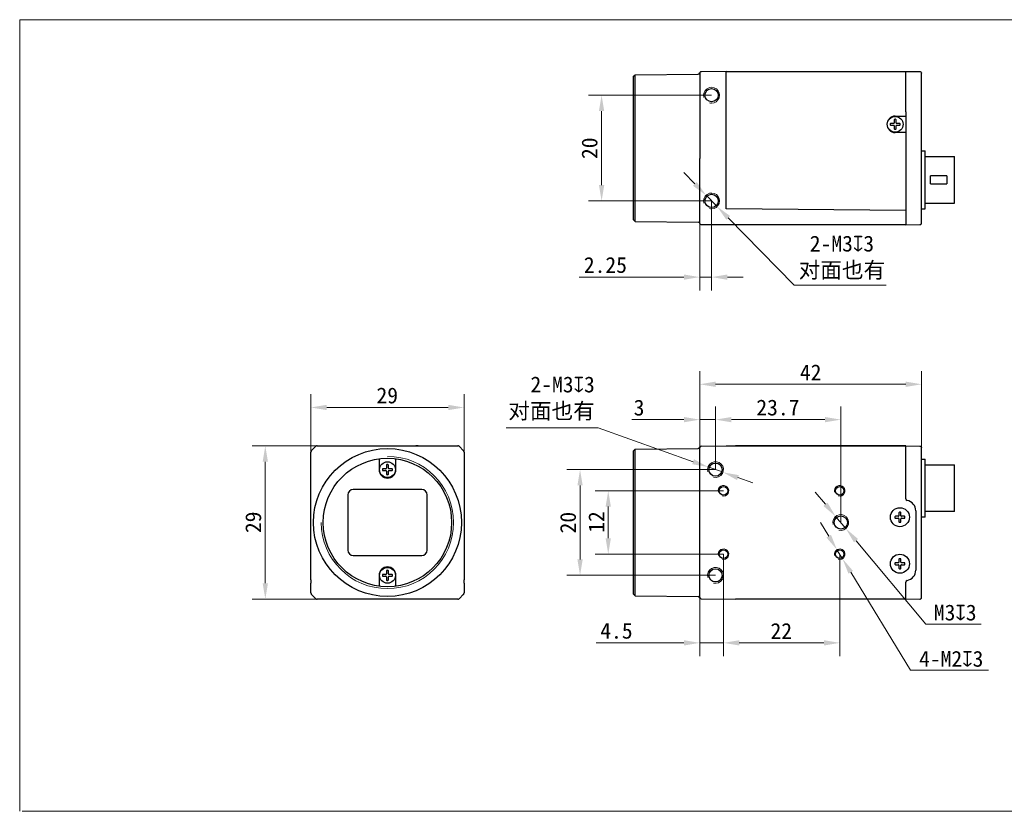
# Model space of a CAD drawing. Header units: millimetres. Extents: x 407 to 704, y 92 to 242.
# Tile 1 of 2: x 407 to 593, y 92 to 242. Entities that reach past the tile are written whole.
import ezdxf

# ---------------------------------------------------------------- set-up
doc = ezdxf.new("R2010")
doc.units = ezdxf.units.MM
doc.header["$LTSCALE"] = 16.335
doc.header["$PDMODE"] = 3
doc.header["$PDSIZE"] = 8
doc.layers.get('0').update_dxf_attribs({"linetype": 'CONTINUOUS'})
doc.layers.get('Defpoints').update_dxf_attribs({"linetype": 'CONTINUOUS'})
for name, color, linetype in [('00_COMPONENTS', 7, 'CONTINUOUS'), ('51__DRAFT_DIMS', 7, 'CONTINUOUS'), ('ASM_DXF_DIMENSION', 7, 'CONTINUOUS'), ('ASM_DXF_FORMAT', 7, 'CONTINUOUS'), ('D-01-35-26-0DXF_CONTINUOUS_LINE', 7, 'CONTINUOUS'), ('D-01-36-26-0DXF_CONTINUOUS_LINE', 7, 'CONTINUOUS')]:
    doc.layers.add(name, color=color, linetype=linetype)
doc.layers.add('AM_5', color=3, linetype='CONTINUOUS', lineweight=25)
doc.styles.get("Standard").update_dxf_attribs({"font": 'simfang.ttf'})
doc.dimstyles.new('DIMSTYLE_1', dxfattribs={"dimtxt": 3, "dimasz": 3, "dimexe": 2.5, "dimexo": 0, "dimgap": 0.75, "dimtad": 1, "dimdsep": 46, "dimtxsty": 'STANDARD', "dimblk": '_FILLED', "dimcen": 0.09, "dimclrd": 8, "dimclre": 8, "dimclrt": 7, "dimadec": 0, "dimazin": 0, "dimtp": 0.001, "dimtm": 0.001, "dimtfac": 1, "dimtofl": 0, "dimtmove": 0, "dimatfit": 3, "dimldrblk": '_FILLED', "dimfxl": 1, "dimtolj": 1, "dimlwd": 9, "dimlwe": 9, "dimarcsym": 0})
doc.dimstyles.new('DIMSTYLE_1$0', dxfattribs={"dimtxt": 3, "dimasz": 3, "dimexe": 2.5, "dimexo": 0, "dimgap": 0.75, "dimtad": 1, "dimdsep": 46, "dimtxsty": 'STANDARD', "dimblk": '_FILLED', "dimcen": 0.09, "dimclrd": 8, "dimclre": 8, "dimclrt": 7, "dimadec": 0, "dimazin": 0, "dimtp": 0.001, "dimtm": 0.001, "dimtfac": 1, "dimtofl": 0, "dimtmove": 0, "dimatfit": 3, "dimldrblk": '_FILLED', "dimfxl": 1, "dimtolj": 1, "dimlwd": 9, "dimlwe": 9, "dimarcsym": 0})
doc.dimstyles.new('DIMSTYLE_2', dxfattribs={"dimtxt": 3, "dimasz": 3, "dimexe": 2.5, "dimexo": 0, "dimtad": 1, "dimdec": 3, "dimdsep": 46, "dimtxsty": 'STANDARD', "dimblk": '_FILLED', "dimcen": 0.09, "dimclrd": 8, "dimclre": 8, "dimclrt": 7, "dimadec": 0, "dimazin": 0, "dimtp": 0.001, "dimtm": 0.001, "dimtfac": 1, "dimtdec": 3, "dimtmove": 0, "dimatfit": 2, "dimldrblk": '_FILLED', "dimfxl": 1, "dimtolj": 1, "dimlwd": 9, "dimlwe": 9, "dimarcsym": 0})

# ---------------------------------------------------------------- blocks, each defined once
blk = doc.blocks.new('_FILLED')
at = {"color": 0, "linetype": 'ByBlock'}
blk.add_solid([(0, 0), (-1, 0.167), (-1, -0.167)], dxfattribs=at)
blk = doc.blocks.new('*D145')
at = {"layer": 'D-01-35-26-0DXF_CONTINUOUS_LINE', "color": 8, "linetype": 'Continuous', "lineweight": 9, "transparency": 16777216}
for p, q in [((463.03, 161.32), (450.71, 161.32)), ((453.21, 158.32), (453.21, 135.32)), ((463.93, 132.32), (450.71, 132.32))]:
    blk.add_line(p, q, dxfattribs=at)
at = {"layer": 'Defpoints', "color": 0, "linetype": 'Continuous', "transparency": 16777216}
for p in [(463.03, 161.32), (453.21, 132.32), (463.93, 132.32)]:
    blk.add_point(p, dxfattribs=at)
at = {"layer": 'D-01-35-26-0DXF_CONTINUOUS_LINE', "color": 8, "linetype": 'Continuous', "lineweight": 9, "transparency": 16777216, "xscale": 3, "yscale": 3, "zscale": 3}
for p, rotation in [((453.21, 161.32), 90), ((453.21, 132.32), 270)]:
    blk.add_blockref('_FILLED', p, dxfattribs=dict(at, rotation=rotation))
at = {"layer": 'D-01-35-26-0DXF_CONTINUOUS_LINE', "color": 7, "linetype": 'Continuous', "lineweight": 30, "transparency": 16777216, "insert": (449.42, 146.85), "char_height": 3, "attachment_point": 2, "rotation": 90}
blk.add_mtext('\\A1;29', dxfattribs=at)
blk = doc.blocks.new('*D146')
at = {"layer": 'D-01-35-26-0DXF_CONTINUOUS_LINE', "color": 8, "linetype": 'Continuous', "lineweight": 9, "transparency": 16777216}
for p, q in [((461.83, 160.11), (461.83, 171.08)), ((490.83, 160.11), (490.83, 171.08)), ((464.83, 168.58), (487.83, 168.58))]:
    blk.add_line(p, q, dxfattribs=at)
at = {"layer": 'Defpoints', "color": 0, "linetype": 'Continuous', "transparency": 16777216}
for p in [(490.83, 168.58), (461.83, 160.11), (490.83, 160.11)]:
    blk.add_point(p, dxfattribs=at)
at = {"layer": 'D-01-35-26-0DXF_CONTINUOUS_LINE', "color": 8, "linetype": 'Continuous', "lineweight": 9, "transparency": 16777216, "xscale": 3, "yscale": 3, "zscale": 3, "rotation": 180}
blk.add_blockref('_FILLED', (461.83, 168.58), dxfattribs=at)
at = {"layer": 'D-01-35-26-0DXF_CONTINUOUS_LINE', "color": 8, "linetype": 'Continuous', "lineweight": 9, "transparency": 16777216, "xscale": 3, "yscale": 3, "zscale": 3}
blk.add_blockref('_FILLED', (490.83, 168.58), dxfattribs=at)
at = {"layer": 'D-01-35-26-0DXF_CONTINUOUS_LINE', "color": 7, "linetype": 'Continuous', "lineweight": 30, "transparency": 16777216, "insert": (476.29, 172.36), "char_height": 3, "attachment_point": 2}
blk.add_mtext('\\A1;29', dxfattribs=at)
blk = doc.blocks.new('*D147')
at = {"layer": '51__DRAFT_DIMS', "color": 8, "lineweight": 9, "transparency": 16777216}
for p, q in [((538.43, 156.82), (538.43, 168.78)), ((562.13, 146.82), (562.13, 168.78)), ((541.43, 166.28), (559.13, 166.28))]:
    blk.add_line(p, q, dxfattribs=at)
at = {"layer": 'Defpoints', "color": 0, "transparency": 16777216}
for p in [(562.13, 166.28), (538.43, 156.82), (562.13, 146.82)]:
    blk.add_point(p, dxfattribs=at)
at = {"layer": '51__DRAFT_DIMS', "color": 8, "lineweight": 9, "transparency": 16777216, "xscale": 3, "yscale": 3, "zscale": 3, "rotation": 180}
blk.add_blockref('_FILLED', (538.43, 166.28), dxfattribs=at)
at = {"layer": '51__DRAFT_DIMS', "color": 8, "lineweight": 9, "transparency": 16777216, "xscale": 3, "yscale": 3, "zscale": 3}
blk.add_blockref('_FILLED', (562.13, 166.28), dxfattribs=at)
at = {"layer": '51__DRAFT_DIMS', "color": 7, "transparency": 16777216, "insert": (550.23, 170.08), "char_height": 3, "attachment_point": 2}
blk.add_mtext('\\A1;23.7', dxfattribs=at)
blk = doc.blocks.new('*D148')
at = {"color": 8, "linetype": 'Continuous', "lineweight": 9, "transparency": 16777216}
for p, q in [((535.43, 160.96), (535.43, 168.78)), ((538.43, 156.82), (538.43, 168.78)), ((532.43, 166.28), (522.56, 166.28)), ((538.43, 166.28), (535.43, 166.28)), ((541.43, 166.28), (544.43, 166.28))]:
    blk.add_line(p, q, dxfattribs=at)
at = {"layer": 'Defpoints', "color": 0, "linetype": 'Continuous', "transparency": 16777216}
for p in [(538.43, 166.28), (535.43, 160.96), (538.43, 156.82)]:
    blk.add_point(p, dxfattribs=at)
at = {"color": 8, "linetype": 'Continuous', "lineweight": 9, "transparency": 16777216, "xscale": 3, "yscale": 3, "zscale": 3}
blk.add_blockref('_FILLED', (535.43, 166.28), dxfattribs=at)
at = {"color": 8, "linetype": 'Continuous', "lineweight": 9, "transparency": 16777216, "xscale": 3, "yscale": 3, "zscale": 3, "rotation": 180}
blk.add_blockref('_FILLED', (538.43, 166.28), dxfattribs=at)
at = {"color": 7, "linetype": 'Continuous', "lineweight": 30, "transparency": 16777216, "insert": (524.97, 170.06), "char_height": 3, "attachment_point": 3}
blk.add_mtext('\\A1;3', dxfattribs=at)
blk = doc.blocks.new('*D149')
at = {"layer": '51__DRAFT_DIMS', "color": 8, "lineweight": 9, "transparency": 16777216}
for p, q in [((539.93, 140.82), (539.93, 121.54)), ((561.93, 140.82), (561.93, 121.54)), ((542.93, 124.04), (558.93, 124.04))]:
    blk.add_line(p, q, dxfattribs=at)
at = {"layer": 'Defpoints', "color": 0, "transparency": 16777216}
for p in [(539.93, 140.82), (561.93, 140.82), (561.93, 124.04)]:
    blk.add_point(p, dxfattribs=at)
at = {"layer": '51__DRAFT_DIMS', "color": 8, "lineweight": 9, "transparency": 16777216, "xscale": 3, "yscale": 3, "zscale": 3, "rotation": 180}
blk.add_blockref('_FILLED', (539.93, 124.04), dxfattribs=at)
at = {"layer": '51__DRAFT_DIMS', "color": 8, "lineweight": 9, "transparency": 16777216, "xscale": 3, "yscale": 3, "zscale": 3}
blk.add_blockref('_FILLED', (561.93, 124.04), dxfattribs=at)
at = {"layer": '51__DRAFT_DIMS', "color": 7, "transparency": 16777216, "insert": (550.87, 127.79), "char_height": 3, "attachment_point": 2}
blk.add_mtext('\\A1;22', dxfattribs=at)
blk = doc.blocks.new('*D150')
at = {"color": 8, "linetype": 'Continuous', "lineweight": 9, "transparency": 16777216}
for p, q in [((539.93, 140.82), (539.93, 121.54)), ((535.43, 134.41), (535.43, 121.54)), ((532.43, 124.04), (515.82, 124.04)), ((539.93, 124.04), (535.43, 124.04)), ((542.93, 124.04), (545.93, 124.04))]:
    blk.add_line(p, q, dxfattribs=at)
at = {"layer": 'Defpoints', "color": 0, "linetype": 'Continuous', "transparency": 16777216}
for p in [(539.93, 140.82), (535.43, 134.41), (539.93, 124.04)]:
    blk.add_point(p, dxfattribs=at)
at = {"color": 8, "linetype": 'Continuous', "lineweight": 9, "transparency": 16777216, "xscale": 3, "yscale": 3, "zscale": 3}
blk.add_blockref('_FILLED', (535.43, 124.04), dxfattribs=at)
at = {"color": 8, "linetype": 'Continuous', "lineweight": 9, "transparency": 16777216, "xscale": 3, "yscale": 3, "zscale": 3, "rotation": 180}
blk.add_blockref('_FILLED', (539.93, 124.04), dxfattribs=at)
at = {"color": 7, "linetype": 'Continuous', "lineweight": 30, "transparency": 16777216, "insert": (522.73, 127.84), "char_height": 3, "attachment_point": 3}
blk.add_mtext('\\A1;4.5', dxfattribs=at)
blk = doc.blocks.new('*D151')
at = {"layer": '51__DRAFT_DIMS', "color": 8, "lineweight": 9, "transparency": 16777216}
for p, q in [((538.43, 156.82), (510.28, 156.82)), ((512.78, 153.82), (512.78, 139.82)), ((538.43, 136.82), (510.28, 136.82))]:
    blk.add_line(p, q, dxfattribs=at)
at = {"layer": 'Defpoints', "color": 0, "transparency": 16777216}
for p in [(538.43, 156.82), (512.78, 136.82), (538.43, 136.82)]:
    blk.add_point(p, dxfattribs=at)
at = {"layer": '51__DRAFT_DIMS', "color": 8, "lineweight": 9, "transparency": 16777216, "xscale": 3, "yscale": 3, "zscale": 3}
for p, rotation in [((512.78, 156.82), 90), ((512.78, 136.82), 270)]:
    blk.add_blockref('_FILLED', p, dxfattribs=dict(at, rotation=rotation))
at = {"layer": '51__DRAFT_DIMS', "color": 7, "transparency": 16777216, "insert": (509, 146.79), "char_height": 3, "attachment_point": 2, "rotation": 90}
blk.add_mtext('\\A1;20', dxfattribs=at)
blk = doc.blocks.new('*D152')
at = {"layer": '51__DRAFT_DIMS', "color": 8, "lineweight": 9, "transparency": 16777216}
for p, q in [((539.93, 152.82), (515.62, 152.82)), ((518.12, 143.82), (518.12, 149.82)), ((539.93, 140.82), (515.62, 140.82))]:
    blk.add_line(p, q, dxfattribs=at)
at = {"layer": 'Defpoints', "color": 0, "transparency": 16777216}
for p in [(518.12, 152.82), (539.93, 152.82), (539.93, 140.82)]:
    blk.add_point(p, dxfattribs=at)
at = {"layer": '51__DRAFT_DIMS', "color": 8, "lineweight": 9, "transparency": 16777216, "xscale": 3, "yscale": 3, "zscale": 3}
for p, rotation in [((518.12, 152.82), 90), ((518.12, 140.82), 270)]:
    blk.add_blockref('_FILLED', p, dxfattribs=dict(at, rotation=rotation))
at = {"layer": '51__DRAFT_DIMS', "color": 7, "transparency": 16777216, "insert": (514.37, 146.9), "char_height": 3, "attachment_point": 2, "rotation": 90}
blk.add_mtext('\\A1;12', dxfattribs=at)
blk = doc.blocks.new('*D153')
at = {"layer": 'ASM_DXF_DIMENSION', "color": 8, "linetype": 'Continuous', "lineweight": 9}
for p, q in [((559.24, 150.26), (557.31, 152.56)), ((561.16, 147.96), (563.09, 145.67)), ((565.02, 143.37), (578.23, 127.6)), ((588.73, 127.6), (578.23, 127.6))]:
    blk.add_line(p, q, dxfattribs=at)
at = {"layer": 'Defpoints', "color": 0}
for p in [(561.16, 147.96), (563.09, 145.67)]:
    blk.add_point(p, dxfattribs=at)
at = {"layer": 'ASM_DXF_DIMENSION', "color": 8, "linetype": 'ByBlock', "lineweight": 9, "xscale": 3, "yscale": 3, "zscale": 3}
for p, rotation in [((561.16, 147.96), 309.966633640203), ((563.09, 145.67), 129.9666336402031)]:
    blk.add_blockref('_FILLED', p, dxfattribs=dict(at, rotation=rotation))
at = {"layer": 'ASM_DXF_DIMENSION', "color": 7, "lineweight": 15, "insert": (583.79, 129.76), "char_height": 3, "attachment_point": 5}
blk.add_mtext('\\A1;{M3{\\fgdt;x}3}', dxfattribs=at)
blk = doc.blocks.new('*D154')
at = {"layer": 'ASM_DXF_DIMENSION', "color": 8, "linetype": 'Continuous', "lineweight": 9}
for p, q in [((559.84, 144.23), (558.28, 146.79)), ((561.41, 141.67), (562.45, 139.96)), ((564.01, 137.4), (575.34, 118.85)), ((590.11, 118.85), (575.34, 118.85))]:
    blk.add_line(p, q, dxfattribs=at)
at = {"layer": 'Defpoints', "color": 0}
for p in [(561.41, 141.67), (562.45, 139.96)]:
    blk.add_point(p, dxfattribs=at)
at = {"layer": 'ASM_DXF_DIMENSION', "color": 8, "linetype": 'ByBlock', "lineweight": 9, "xscale": 3, "yscale": 3, "zscale": 3}
for p, rotation in [((561.41, 141.67), 301.4143213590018), ((562.45, 139.96), 121.4143213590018)]:
    blk.add_blockref('_FILLED', p, dxfattribs=dict(at, rotation=rotation))
at = {"layer": 'ASM_DXF_DIMENSION', "color": 7, "lineweight": 15, "insert": (583.04, 121), "char_height": 3, "attachment_point": 5}
blk.add_mtext('\\A1;{4-M2{\\fgdt;x}3}', dxfattribs=at)
blk = doc.blocks.new('*D155')
at = {"layer": 'ASM_DXF_DIMENSION', "color": 8, "linetype": 'Continuous', "lineweight": 9}
for p, q in [((498.79, 164.7), (516.19, 164.7)), ((534.19, 158.32), (516.19, 164.7)), ((539.84, 156.31), (537.01, 157.32)), ((542.67, 155.31), (545.5, 154.31))]:
    blk.add_line(p, q, dxfattribs=at)
at = {"layer": 'Defpoints', "color": 0}
for p in [(537.01, 157.32), (539.84, 156.31)]:
    blk.add_point(p, dxfattribs=at)
at = {"layer": 'ASM_DXF_DIMENSION', "color": 8, "linetype": 'ByBlock', "lineweight": 9, "xscale": 3, "yscale": 3, "zscale": 3}
for p, rotation in [((537.01, 157.32), 340.4661474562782), ((539.84, 156.31), 160.4661474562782)]:
    blk.add_blockref('_FILLED', p, dxfattribs=dict(at, rotation=rotation))
at = {"layer": 'ASM_DXF_DIMENSION', "color": 7, "lineweight": 15, "insert": (515.57, 174.44), "char_height": 3, "attachment_point": 3}
blk.add_mtext('\\A1;{2-M3{\\fgdt;x}3\\P对面也有}', dxfattribs=at)
blk = doc.blocks.new('*D158')
at = {"layer": 'AM_5', "color": 8, "lineweight": 9, "transparency": 16777216}
for p, q in [((535.43, 160.97), (535.43, 175.47)), ((577.43, 160.97), (577.43, 175.47))]:
    blk.add_line(p, q, dxfattribs=at)
at = {"layer": 'AM_5', "color": 8, "linetype": 'Continuous', "lineweight": 9, "transparency": 16777216}
blk.add_line((538.43, 172.97), (574.43, 172.97), dxfattribs=at)
at = {"layer": 'Defpoints', "color": 0, "transparency": 16777216}
for p in [(577.43, 172.97), (535.43, 160.97), (577.43, 160.97)]:
    blk.add_point(p, dxfattribs=at)
at = {"layer": 'AM_5', "color": 8, "lineweight": 9, "transparency": 16777216, "xscale": 3, "yscale": 3, "zscale": 3, "rotation": 180}
blk.add_blockref('_FILLED', (535.43, 172.97), dxfattribs=at)
at = {"layer": 'AM_5', "color": 8, "lineweight": 9, "transparency": 16777216, "xscale": 3, "yscale": 3, "zscale": 3}
blk.add_blockref('_FILLED', (577.43, 172.97), dxfattribs=at)
at = {"layer": 'AM_5', "color": 7, "transparency": 16777216, "insert": (556.43, 175.22), "char_height": 3, "attachment_point": 5}
blk.add_mtext('\\A1;42', dxfattribs=at)
blk = doc.blocks.new('*D159')
at = {"layer": '51__DRAFT_DIMS', "color": 8, "lineweight": 9, "transparency": 16777216}
for p, q in [((537.68, 227.67), (514.36, 227.67)), ((516.86, 224.67), (516.86, 210.67)), ((537.68, 207.67), (514.36, 207.67))]:
    blk.add_line(p, q, dxfattribs=at)
at = {"layer": 'Defpoints', "color": 0, "transparency": 16777216}
for p in [(537.68, 227.67), (516.86, 207.67), (537.68, 207.67)]:
    blk.add_point(p, dxfattribs=at)
at = {"layer": '51__DRAFT_DIMS', "color": 8, "lineweight": 9, "transparency": 16777216, "xscale": 3, "yscale": 3, "zscale": 3}
for p, rotation in [((516.86, 227.67), 90), ((516.86, 207.67), 270)]:
    blk.add_blockref('_FILLED', p, dxfattribs=dict(at, rotation=rotation))
at = {"layer": '51__DRAFT_DIMS', "color": 7, "transparency": 16777216, "insert": (513.07, 217.64), "char_height": 3, "attachment_point": 2, "rotation": 90}
blk.add_mtext('\\A1;20', dxfattribs=at)
blk = doc.blocks.new('*D160')
at = {"layer": 'ASM_DXF_DIMENSION', "color": 8, "linetype": 'Continuous', "lineweight": 9}
for p, q in [((534.52, 210.88), (532.42, 213.02)), ((536.63, 208.74), (538.73, 206.6)), ((540.83, 204.46), (553.33, 191.75)), ((570.74, 191.75), (553.33, 191.75))]:
    blk.add_line(p, q, dxfattribs=at)
at = {"layer": 'Defpoints', "color": 0}
for p in [(536.63, 208.74), (538.73, 206.6)]:
    blk.add_point(p, dxfattribs=at)
at = {"layer": 'ASM_DXF_DIMENSION', "color": 8, "linetype": 'ByBlock', "lineweight": 9, "xscale": 3, "yscale": 3, "zscale": 3}
for p, rotation in [((536.63, 208.74), 314.5168360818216), ((538.73, 206.6), 134.5168360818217)]:
    blk.add_blockref('_FILLED', p, dxfattribs=dict(at, rotation=rotation))
at = {"layer": 'ASM_DXF_DIMENSION', "color": 7, "lineweight": 15, "insert": (562.35, 196.93), "char_height": 3, "attachment_point": 5}
blk.add_mtext('\\A1;{2-M3{\\fgdt;x}3\\P对面也有}', dxfattribs=at)
blk = doc.blocks.new('*D161')
at = {"color": 8, "linetype": 'Continuous', "lineweight": 9, "transparency": 16777216}
for p, q in [((537.68, 207.67), (537.68, 190.75)), ((535.43, 205.54), (535.43, 190.75)), ((532.43, 193.25), (512.63, 193.25)), ((537.68, 193.25), (535.43, 193.25)), ((540.68, 193.25), (543.68, 193.25))]:
    blk.add_line(p, q, dxfattribs=at)
at = {"layer": 'Defpoints', "color": 0, "linetype": 'Continuous', "transparency": 16777216}
for p in [(537.68, 207.67), (535.43, 205.54), (537.68, 193.25)]:
    blk.add_point(p, dxfattribs=at)
at = {"color": 8, "linetype": 'Continuous', "lineweight": 9, "transparency": 16777216, "xscale": 3, "yscale": 3, "zscale": 3}
blk.add_blockref('_FILLED', (535.43, 193.25), dxfattribs=at)
at = {"color": 8, "linetype": 'Continuous', "lineweight": 9, "transparency": 16777216, "xscale": 3, "yscale": 3, "zscale": 3, "rotation": 180}
blk.add_blockref('_FILLED', (537.68, 193.25), dxfattribs=at)
at = {"color": 7, "linetype": 'Continuous', "lineweight": 30, "transparency": 16777216, "insert": (521.66, 197.05), "char_height": 3, "attachment_point": 3}
blk.add_mtext('\\A1;2.25', dxfattribs=at)

msp = doc.modelspace()

# ---------------------------------------------------------------- linework, layer by layer
at = {"layer": '00_COMPONENTS', "color": 7}
for p, q in [((535.436, 231.8958), (535.4361, 231.8963)), ((572.148, 222.3481), (571.5818, 222.3481)), ((571.5818, 221.9881), (572.148, 221.9881)), ((572.248, 223.0143), (572.248, 222.4481)), ((572.248, 221.8881), (572.248, 221.3218)), ((572.608, 222.4481), (572.608, 223.0143)), ((572.608, 221.3218), (572.608, 221.8881)), ((573.2742, 222.3481), (572.708, 222.3481)), ((572.708, 221.9881), (573.2742, 221.9881)), ((574.428, 206.4981), (574.4272, 206.4073)), ((535.4275, 203.467), (535.4276, 203.4612)), ((535.428, 203.477), (535.428, 203.4828)), ((577.115, 203.1915), (577.129, 203.1916)), ((577.1294, 203.1916), (577.1282, 203.1916)), ((577.129, 203.1916), (577.1376, 203.1917)), ((535.4361, 161.0436), (535.4325, 161.0263)), ((535.4351, 161.0395), (535.4345, 161.0367)), ((535.4356, 161.0416), (535.4349, 161.0382)), ((535.4354, 161.0408), (535.4361, 161.0435)), ((535.4358, 161.0425), (535.4361, 161.0434)), ((577.4279, 160.9832), (577.428, 160.9773)), ((476.0479, 156.9954), (475.4816, 156.9954)), ((475.4816, 156.6354), (476.0479, 156.6354)), ((476.1479, 157.6616), (476.1479, 157.0954)), ((476.5079, 157.0954), (476.5079, 157.6616)), ((477.1741, 156.9954), (476.6079, 156.9954)), ((476.6079, 156.6354), (477.1741, 156.6354)), ((461.852, 155.3654), (461.8519, 155.3654)), ((476.1479, 156.5354), (476.1479, 155.9691)), ((476.5079, 155.9691), (476.5079, 156.5354)), ((573.048, 147.9954), (572.4818, 147.9954)), ((572.4818, 147.6354), (573.048, 147.6354)), ((573.148, 148.6616), (573.148, 148.0954)), ((573.148, 147.5354), (573.148, 146.9691)), ((573.508, 148.0954), (573.508, 148.6616)), ((573.508, 146.9691), (573.508, 147.5354)), ((574.1742, 147.9954), (573.608, 147.9954)), ((573.608, 147.6354), (574.1742, 147.6354)), ((573.148, 139.8616), (573.148, 139.2954)), ((573.508, 139.2954), (573.508, 139.8616)), ((490.8037, 138.2653), (490.8038, 138.2654)), ((573.048, 139.1954), (572.4818, 139.1954)), ((572.4818, 138.8354), (573.048, 138.8354)), ((573.148, 138.7354), (573.148, 138.1691)), ((573.508, 138.1691), (573.508, 138.7354)), ((574.1742, 139.1954), (573.608, 139.1954)), ((573.608, 138.8354), (574.1742, 138.8354)), ((476.0479, 136.9954), (475.4816, 136.9954)), ((475.4816, 136.6354), (476.0479, 136.6354)), ((476.1479, 137.6616), (476.1479, 137.0954)), ((476.1479, 136.5354), (476.1479, 135.9691)), ((476.5079, 137.0954), (476.5079, 137.6616)), ((476.5079, 135.9691), (476.5079, 136.5354)), ((477.1741, 136.9954), (476.6079, 136.9954)), ((476.6079, 136.6354), (477.1741, 136.6354)), ((535.4325, 132.6045), (535.4361, 132.5873)), ((535.4361, 132.5873), (535.4356, 132.5892))]:
    msp.add_line(p, q, dxfattribs=at)
at = {"layer": '00_COMPONENTS', "color": 4}
msp.add_line((476.0479, 136.9954), (476.0479, 137.0245), dxfattribs=at)
at = {"layer": '00_COMPONENTS', "color": 7}
for points in [[(535.4325, 161.0262), (535.4333, 161.0306), (535.4341, 161.0348), (535.4349, 161.0382)], [(535.4338, 161.0333), (535.4331, 161.0293), (535.4325, 161.0263)], [(535.4338, 132.5974), (535.4331, 132.6015), (535.4325, 132.6045)], [(535.4325, 132.6045), (535.4333, 132.6001), (535.4341, 132.5959), (535.4349, 132.5925), (535.4354, 132.59)], [(535.4358, 132.5882), (535.4351, 132.5912), (535.4345, 132.594)]]:
    msp.add_lwpolyline(points, dxfattribs=at)
for centre, radius, start, end in [((535.7374, 231.8252), 0.3096, 168.591806, 169.235163), ((572.428, 222.1681), 0.95, 174.599463, 185.400537), ((571.5818, 222.2481), 0.1, 90, 174.599463), ((571.5818, 222.0881), 0.1, 185.400537, 270), ((572.148, 222.4481), 0.1, 270, 0), ((572.148, 221.8881), 0.1, 0, 90), ((572.348, 223.0143), 0.1, 95.400537, 180), ((572.428, 222.1681), 0.95, 84.599463, 95.400537), ((572.508, 223.0143), 0.1, 0, 84.599463), ((572.708, 222.4481), 0.1, 180, 270), ((572.708, 221.8881), 0.1, 90, 180), ((573.2742, 222.2481), 0.1, 5.400537, 90), ((573.2742, 222.0881), 0.1, 270, 354.599463), ((572.428, 222.1681), 0.95, 354.599463, 5.400537), ((572.348, 221.3218), 0.1, 180, 264.599463), ((572.428, 222.1681), 0.95, 264.599463, 275.400537), ((572.508, 221.3218), 0.1, 275.400537, 0), ((462.3284, 160.1077), 0.5007, 145.034134, 149.973803), ((462.3291, 160.1073), 0.5015, 135.024712, 145.043164), ((463.0359, 160.8141), 0.5015, 124.963589, 134.975313), ((463.0353, 160.8127), 0.5027, 90.04029, 104.966887), ((535.7277, 160.9744), 0.2997, 170.015265, 180.005781), ((535.7287, 160.9744), 0.3007, 178.029562, 180.002594), ((535.7284, 160.9743), 0.3004, 170.03587, 178.017824), ((462.3305, 160.1079), 0.5027, 165.033075, 179.959707), ((476.3279, 156.8154), 0.95, 174.599463, 185.400537), ((475.4816, 156.8954), 0.1, 90, 174.599463), ((475.4816, 156.7354), 0.1, 185.400537, 270), ((476.0479, 157.0954), 0.1, 270, 0), ((476.0479, 156.5354), 0.1, 0, 90), ((476.2479, 157.6616), 0.1, 95.400537, 180), ((476.3279, 156.8154), 0.95, 84.599463, 95.400537), ((476.4079, 157.6616), 0.1, 0, 84.599463), ((476.6079, 157.0954), 0.1, 180, 270), ((476.6079, 156.5354), 0.1, 90, 180), ((477.1741, 156.8954), 0.1, 5.400537, 90), ((477.1741, 156.7354), 0.1, 270, 354.599463), ((476.3279, 156.8154), 0.95, 354.599463, 5.400537), ((476.2479, 155.9691), 0.1, 180, 264.599463), ((476.3279, 156.8154), 0.95, 264.599463, 275.400537), ((476.4079, 155.9691), 0.1, 275.400537, 0), ((573.328, 147.8154), 0.95, 174.599463, 185.400537), ((572.4818, 147.8954), 0.1, 90, 174.599463), ((572.4818, 147.7354), 0.1, 185.400537, 270), ((573.048, 148.0954), 0.1, 270, 0), ((573.048, 147.5354), 0.1, 0, 90), ((573.248, 148.6616), 0.1, 95.400537, 180), ((573.328, 147.8154), 0.95, 84.599463, 95.400537), ((573.408, 148.6616), 0.1, 0, 84.599463), ((573.608, 148.0954), 0.1, 180, 270), ((573.608, 147.5354), 0.1, 90, 180), ((574.1742, 147.8954), 0.1, 5.400537, 90), ((574.1742, 147.7354), 0.1, 270, 354.599463), ((573.328, 147.8154), 0.95, 354.599463, 5.400537), ((573.248, 146.9691), 0.1, 180, 264.599463), ((573.328, 147.8154), 0.95, 264.599463, 275.400537), ((573.408, 146.9691), 0.1, 275.400537, 0), ((573.248, 139.8616), 0.1, 95.400537, 180), ((573.328, 139.0154), 0.95, 84.599463, 95.400537), ((573.408, 139.8616), 0.1, 0, 84.599463), ((573.328, 139.0154), 0.95, 174.599463, 185.400537), ((572.4818, 139.0954), 0.1, 90, 174.599463), ((572.4818, 138.9354), 0.1, 185.400537, 270), ((573.048, 139.2954), 0.1, 270, 0), ((573.048, 138.7354), 0.1, 0, 90), ((573.248, 138.1691), 0.1, 180, 264.599463), ((573.328, 139.0154), 0.95, 264.599463, 275.400537), ((573.408, 138.1691), 0.1, 275.400537, 0), ((573.608, 139.2954), 0.1, 180, 270), ((573.608, 138.7354), 0.1, 90, 180), ((574.1742, 139.0954), 0.1, 5.400537, 90), ((574.1742, 138.9354), 0.1, 270, 354.599463), ((573.328, 139.0154), 0.95, 354.599463, 5.400537), ((476.3279, 136.8154), 0.95, 174.599463, 185.400537), ((475.4816, 136.8954), 0.1, 90, 174.599463), ((475.4816, 136.7354), 0.1, 185.400537, 270), ((476.0479, 137.0954), 0.1, 270, 0), ((476.0479, 136.5354), 0.1, 0, 90), ((476.2479, 137.6616), 0.1, 95.400537, 180), ((476.3279, 136.8154), 0.95, 84.599463, 95.400537), ((476.4079, 137.6616), 0.1, 0, 84.599463), ((476.6079, 137.0954), 0.1, 180, 270), ((476.6079, 136.5354), 0.1, 90, 180), ((477.1741, 136.8954), 0.1, 5.400537, 90), ((477.1741, 136.7354), 0.1, 270, 354.599463), ((476.3279, 136.8154), 0.95, 354.599463, 5.400537), ((476.2479, 135.9691), 0.1, 180, 264.599463), ((476.3279, 136.8154), 0.95, 264.599463, 275.400537), ((476.4079, 135.9691), 0.1, 275.400537, 0), ((535.7296, 132.6564), 0.3016, 179.996738, 181.994019)]:
    msp.add_arc(centre, radius, start, end, dxfattribs=at)
at = {"layer": '00_COMPONENTS', "color": 4}
for centre, radius, start, end in [((535.1426, 203.468), 0.2854, 0.005766, 2.945615), ((535.7298, 160.9641), 0.3018, 178.065006, 179.997459), ((535.7298, 132.6666), 0.3018, 180.002541, 181.934994), ((535.4476, 132.6666), 0.0196, 179.94319, 193.897679)]:
    msp.add_arc(centre, radius, start, end, dxfattribs=at)
at = {"layer": '00_COMPONENTS', "color": 7}
msp.add_ellipse((482.1279, 161.3119), major_axis=(0.4, 0), ratio=0.00872687, start_param=-4.71238898, end_param=-3.14159265, dxfattribs=at)
at = {"layer": '00_COMPONENTS', "color": 4}
msp.add_open_spline([(535.4287, 203.4786), (535.4285, 203.4793), (535.4281, 203.4807), (535.428, 203.4821), (535.428, 203.4828)], degree=3, knots=[0, 0, 0, 0, 0.49871374, 1, 1, 1, 1], dxfattribs=at)
at = {"layer": 'ASM_DXF_FORMAT', "color": 7, "linetype": 'Continuous', "lineweight": 15}
for p, q in [((406.7309, 92.1632), (406.7168, 241.9649)), ((406.7168, 241.9649), (703.7168, 241.9649)), ((407.1984, 92.1632), (704.1984, 92.1632))]:
    msp.add_line(p, q, dxfattribs=at)
at = {"layer": 'D-01-35-26-0DXF_CONTINUOUS_LINE', "color": 7, "linetype": 'Continuous', "lineweight": 30}
for p, q in [((522.918, 231.2589), (523.218, 231.5615)), ((522.918, 204.0772), (522.918, 231.2589)), ((523.218, 231.5615), (535.1468, 231.6656)), ((523.218, 203.7746), (523.218, 231.5615)), ((540.428, 232.1681), (535.7222, 232.127)), ((540.428, 206.7948), (540.428, 232.1681)), ((540.428, 232.1681), (574.428, 232.1681)), ((574.428, 232.1681), (577.1368, 232.1444)), ((574.428, 224.5264), (574.428, 232.1681)), ((577.4286, 203.4859), (577.428, 231.8312)), ((572.428, 223.7181), (574.428, 223.7181)), ((574.428, 224.5264), (574.428, 219.8098)), ((574.428, 220.6181), (572.428, 220.6181)), ((574.428, 219.8098), (574.428, 206.4981)), ((577.428, 217.168), (578.128, 217.168)), ((578.128, 206.1681), (578.128, 217.1679)), ((535.428, 203.4681), (535.428, 215.6834)), ((578.128, 216.093), (583.628, 216.093)), ((583.628, 207.243), (583.628, 216.093)), ((582.228, 212.418), (579.128, 212.418)), ((579.128, 210.918), (579.128, 212.418)), ((579.128, 210.918), (582.228, 210.918)), ((582.228, 212.418), (582.228, 210.918)), ((578.128, 207.243), (583.628, 207.243)), ((540.428, 206.1681), (540.428, 206.7948)), ((574.428, 205.8714), (540.428, 206.1681)), ((574.428, 206.4981), (574.428, 203.1681)), ((577.428, 206.168), (578.128, 206.168)), ((522.918, 204.0772), (523.218, 203.7746)), ((523.218, 203.7746), (535.1386, 203.6706)), ((574.428, 203.1681), (535.728, 203.1681)), ((574.428, 203.1681), (577.1363, 203.1917)), ((461.9743, 160.4618), (462.6814, 161.1689)), ((463.035, 161.3154), (481.8162, 161.3154)), ((481.8712, 161.3154), (489.6207, 161.3154)), ((489.9743, 161.1689), (490.6814, 160.4618)), ((522.918, 160.4062), (523.218, 160.7088)), ((522.918, 133.2249), (522.918, 160.4058)), ((523.218, 160.7088), (535.1468, 160.8129)), ((523.218, 132.9219), (523.218, 160.7088)), ((535.428, 132.6666), (535.428, 160.9743)), ((535.7254, 161.2743), (542.2054, 161.3309)), ((540.428, 161.3154), (574.428, 161.3154)), ((574.428, 161.3284), (542.2054, 161.3309)), ((574.428, 151.2828), (574.428, 161.3284)), ((574.428, 161.3154), (577.1161, 161.2919)), ((577.428, 132.6534), (577.428, 160.9785)), ((461.8279, 135.9421), (461.8279, 160.1083)), ((474.7279, 158.8596), (474.7279, 156.8154)), ((477.9279, 156.8154), (477.9279, 158.8596)), ((490.8279, 160.1083), (490.8279, 135.9421)), ((577.428, 158.8155), (578.128, 158.8155)), ((578.128, 147.8155), (578.128, 158.8155)), ((578.128, 157.7405), (583.628, 157.7405)), ((583.628, 148.8905), (583.628, 157.7405)), ((482.8279, 153.0654), (469.8279, 153.0654)), ((468.8279, 152.0654), (468.8279, 141.5654)), ((483.8279, 141.5654), (483.8279, 152.0654)), ((576.328, 149.0179), (576.328, 137.8129)), ((578.128, 147.8155), (577.428, 147.8155)), ((583.628, 148.8905), (578.128, 148.8905)), ((469.8279, 140.5654), (482.8279, 140.5654)), ((474.7279, 136.8154), (474.7279, 134.7712)), ((477.9279, 134.7712), (477.9279, 136.8154)), ((461.8279, 135.9421), (461.8279, 135.3154)), ((461.8279, 133.5225), (461.8279, 135.3154)), ((490.8279, 135.3154), (490.8279, 135.9421)), ((490.8279, 135.3154), (490.8279, 133.5225)), ((574.428, 132.3023), (574.428, 135.5479)), ((461.9743, 133.1689), (462.6814, 132.4618)), ((489.9743, 132.4618), (490.6814, 133.1689)), ((490.6462, 133.1344), (490.6465, 133.134)), ((522.918, 133.2245), (523.218, 132.9219)), ((523.218, 132.9219), (535.1468, 132.8178)), ((535.7254, 132.3564), (542.2054, 132.2999)), ((574.428, 132.3154), (577.1363, 132.339)), ((577.1294, 132.3389), (577.1282, 132.3389)), ((489.6208, 132.3154), (463.035, 132.3154)), ((574.428, 132.3023), (542.2054, 132.2999))]:
    msp.add_line(p, q, dxfattribs=at)
msp.add_lwpolyline([(535.4283, 231.827, 0.01175048), (535.428, 231.8126), (535.428, 219.6527)], format="xyb", dxfattribs=at)
for points in [[(577.1376, 203.1917), (577.1406, 203.1918), (577.1447, 203.1919), (577.149, 203.1921), (577.1531, 203.1923), (577.1575, 203.1926), (577.1619, 203.193), (577.1664, 203.1935), (577.1709, 203.194), (577.1755, 203.1946), (577.1802, 203.1953), (577.1849, 203.1961), (577.1896, 203.197), (577.1944, 203.1979), (577.1992, 203.199), (577.204, 203.2001), (577.2089, 203.2014), (577.2138, 203.2027)], [(577.2138, 203.2027), (577.2186, 203.2041), (577.2235, 203.2056), (577.2284, 203.2072), (577.2333, 203.2089)], [(577.2333, 203.2089), (577.2382, 203.2107), (577.2431, 203.2126), (577.248, 203.2146), (577.2529, 203.2167), (577.2579, 203.219), (577.2628, 203.2213), (577.2678, 203.2238), (577.2728, 203.2264), (577.2778, 203.2291), (577.2828, 203.232), (577.2878, 203.235), (577.2928, 203.2381), (577.2978, 203.2414), (577.3028, 203.2448), (577.3078, 203.2484), (577.3128, 203.252), (577.3177, 203.2559), (577.3226, 203.2599), (577.3274, 203.264), (577.3322, 203.2682), (577.3369, 203.2726), (577.3416, 203.2771), (577.3462, 203.2817), (577.3507, 203.2865), (577.3551, 203.2914), (577.3594, 203.2964), (577.3637, 203.3016), (577.3678, 203.3069), (577.3719, 203.3123), (577.3759, 203.3179), (577.3797, 203.3236), (577.3835, 203.3294), (577.3871, 203.3353), (577.3906, 203.3413), (577.394, 203.3475), (577.3973, 203.3538), (577.4004, 203.3602), (577.4034, 203.3667), (577.4062, 203.3734), (577.4089, 203.3801), (577.4115, 203.3869), (577.4139, 203.3939), (577.4161, 203.4009), (577.4181, 203.408), (577.42, 203.4153), (577.4217, 203.4226), (577.4233, 203.43), (577.4246, 203.4374), (577.4258, 203.445), (577.4267, 203.4525), (577.4275, 203.4598), (577.428, 203.4668), (577.4284, 203.4735), (577.4285, 203.4794), (577.4286, 203.4844), (577.4286, 203.4859)], [(577.115, 132.3388), (577.129, 132.3389), (577.1375, 132.339), (577.1403, 132.3391), (577.1443, 132.3392), (577.1485, 132.3394), (577.1527, 132.3396), (577.1571, 132.3399), (577.1615, 132.3403), (577.166, 132.3407), (577.1705, 132.3413), (577.1751, 132.3419), (577.1798, 132.3426), (577.1845, 132.3434), (577.1893, 132.3442), (577.194, 132.3452), (577.1989, 132.3462), (577.2037, 132.3474), (577.2086, 132.3486), (577.2134, 132.3499)], [(577.2134, 132.3499), (577.2183, 132.3513), (577.2232, 132.3528), (577.2281, 132.3544), (577.233, 132.3561)], [(577.233, 132.3561), (577.2379, 132.3579), (577.2428, 132.3598), (577.2477, 132.3618), (577.2527, 132.3639), (577.2576, 132.3661), (577.2626, 132.3685), (577.2676, 132.371), (577.2726, 132.3736), (577.2776, 132.3763), (577.2826, 132.3791), (577.2876, 132.3821), (577.2926, 132.3853), (577.2977, 132.3886), (577.3027, 132.392), (577.3077, 132.3955), (577.3126, 132.3992), (577.3176, 132.4031), (577.3225, 132.4071), (577.3273, 132.4112), (577.3321, 132.4154), (577.3368, 132.4198), (577.3415, 132.4243), (577.3461, 132.429), (577.3506, 132.4337), (577.355, 132.4386), (577.3594, 132.4437), (577.3636, 132.4488), (577.3678, 132.4541), (577.3719, 132.4596), (577.3759, 132.4651), (577.3797, 132.4708), (577.3835, 132.4766), (577.3871, 132.4826), (577.3906, 132.4886), (577.394, 132.4948), (577.3973, 132.5011), (577.4004, 132.5075), (577.4034, 132.5141), (577.4063, 132.5207), (577.409, 132.5275), (577.4115, 132.5343), (577.4139, 132.5413), (577.4161, 132.5483), (577.4182, 132.5555), (577.4201, 132.5627), (577.4218, 132.57), (577.4233, 132.5775), (577.4246, 132.5849), (577.4258, 132.5924), (577.4267, 132.6), (577.4275, 132.6072), (577.428, 132.6142), (577.4284, 132.6209), (577.4286, 132.6268), (577.4286, 132.6318), (577.4286, 132.6332)]]:
    msp.add_lwpolyline(points, dxfattribs=at)
for centre, radius in [((537.678, 227.6681), 1.25), ((572.428, 222.1681), 1.5), ((537.678, 207.6681), 1.25), ((476.3279, 146.8154), 14), ((476.3279, 146.8154), 12.15), ((476.3279, 156.8154), 1.5), ((538.428, 156.8154), 1.25), ((539.928, 152.8154), 0.8), ((561.928, 152.8154), 0.8), ((573.328, 147.8154), 1.8), ((562.128, 146.8154), 1.25), ((539.928, 140.8154), 0.8), ((561.928, 140.8154), 0.8), ((573.328, 139.0154), 1.8), ((476.3279, 136.8154), 1.5), ((538.428, 136.8154), 1.25)]:
    msp.add_circle(centre, radius, dxfattribs=at)
for centre, radius, start, end in [((535.1442, 231.9656), 0.3, 270.5, 346.647717), ((572.428, 222.1681), 1.55, 90.00003, 270), ((535.136, 203.3706), 0.3, 14.811149, 89.5), ((462.3279, 160.1083), 0.5, 135, 180), ((462.3267, 160.1088), 0.4987, 149.982819, 154.985146), ((463.035, 160.8154), 0.5, 90, 135), ((463.0352, 160.8152), 0.5003, 118.988703, 124.973501), ((463.0345, 160.8163), 0.499, 114.716341, 118.978215), ((489.6207, 160.8154), 0.5, 45, 90), ((489.6204, 160.8127), 0.5027, 75.033113, 89.95971), ((489.6213, 160.8165), 0.4987, 59.982848, 64.985188), ((489.6202, 160.8149), 0.5007, 55.034147, 59.973832), ((489.6198, 160.8141), 0.5015, 45.024711, 55.043176), ((490.3266, 160.1073), 0.5015, 34.963589, 44.975313), ((490.3279, 160.1083), 0.5, 0, 45), ((490.3277, 160.108), 0.5003, 28.982473, 34.973502), ((490.3288, 160.1087), 0.499, 24.710779, 28.971974), ((535.1442, 161.1129), 0.3, 270.5, 346.647783), ((535.728, 160.9743), 0.3, 90.5, 180), ((490.3252, 160.1079), 0.5027, 0.04029, 14.966908), ((476.3279, 156.8154), 1.6, 180, 0), ((469.8279, 152.0654), 1, 90, 180), ((482.8279, 152.0654), 1, 0, 90), ((574.728, 151.2828), 0.3, 180, 259.98459), ((574.328, 149.0179), 2, 0, 79.98459), ((469.8279, 141.5654), 1, 180, 270), ((482.8279, 141.5654), 1, 270, 0), ((476.3279, 136.8154), 1.6, 0, 180), ((574.328, 137.8129), 2, 280.01541, 0), ((574.728, 135.5479), 0.3, 100.01541, 180), ((462.3278, 133.5224), 0.4999, 179.994628, 225.003217), ((462.3307, 133.5243), 0.5033, 203.50677, 216.921415), ((463.0349, 132.8153), 0.5, 225, 270), ((463.0357, 132.8188), 0.5034, 248.429142, 262.013133), ((489.6208, 132.8153), 0.5, 270, 315), ((489.62, 132.819), 0.5036, 277.497384, 291.568173), ((490.3288, 133.5214), 0.4985, 315.007864, 320.022361), ((490.328, 133.5224), 0.4998, 315, 0.005409), ((490.3248, 133.5245), 0.5036, 322.32585, 336.48911), ((535.1442, 132.5178), 0.3, 13.352217, 89.5), ((535.7278, 132.6564), 0.2998, 179.995926, 269.5), ((577.1288, 132.6534), 0.2992, 358.07948, 359.997337)]:
    msp.add_arc(centre, radius, start, end, dxfattribs=at)
for points, knots in [([(535.6591, 232.1158), (535.5967, 232.0985), (535.4799, 232.0224), (535.4314, 231.8917), (535.4283, 231.827)], [0, 0, 0, 0, 0.50025921, 1, 1, 1, 1]), ([(577.2227, 232.1247), (577.2816, 232.1029), (577.3883, 232.0211), (577.428, 231.8927), (577.428, 231.83)], [0, 0, 0, 0, 0.5005752, 1, 1, 1, 1]), ([(535.428, 219.6527), (535.428, 218.9912), (535.4442, 217.6681), (535.428, 216.3449), (535.428, 215.6834)], [0, 0, 0, 0, 0.49999986, 1, 1, 1, 1]), ([(535.6614, 203.1789), (535.5971, 203.1961), (535.4768, 203.2748), (535.4293, 203.4105), (535.428, 203.477)], [0, 0, 0, 0, 0.50032783, 1, 1, 1, 1]), ([(577.2227, 161.272), (577.2807, 161.2505), (577.386, 161.1707), (577.4267, 161.045), (577.4279, 160.9832)], [0, 0, 0, 0, 0.50046422, 1, 1, 1, 1])]:
    msp.add_open_spline(points, degree=3, knots=knots, dxfattribs=at)
for points in [[(535.7398, 232.1272), (535.7126, 232.1269), (535.6853, 232.123), (535.6591, 232.1158)], [(577.1161, 232.1446), (577.1523, 232.1443), (577.1888, 232.1373), (577.2227, 232.1247)], [(535.7427, 203.1681), (535.7154, 203.1681), (535.6878, 203.1718), (535.6614, 203.1789)], [(577.1161, 161.2919), (577.1523, 161.2916), (577.1888, 161.2846), (577.2227, 161.272)]]:
    msp.add_open_spline(points, degree=3, dxfattribs=at)
at = {"layer": 'D-01-36-26-0DXF_CONTINUOUS_LINE', "color": 7, "linetype": 'Continuous', "lineweight": 15}
for centre, radius, start, end in [((537.6779, 227.6681), 1.4999, 270, 195.960245), ((537.6785, 227.6736), 1.5055, 255.59615, 269.978647), ((537.6779, 207.6681), 1.4999, 270, 195.960245), ((537.6785, 207.6736), 1.5055, 255.59615, 269.978647), ((476.3279, 146.8154), 12.52, 180, 90), ((538.428, 156.8154), 1.5, 255, 195), ((539.928, 152.8154), 1, 255, 195), ((561.928, 152.8154), 1, 255, 195), ((562.128, 146.8154), 1.5, 255, 195), ((539.928, 140.8154), 1, 255, 195), ((561.928, 140.8154), 1, 255, 195), ((538.428, 136.8154), 1.5, 255, 195)]:
    msp.add_arc(centre, radius, start, end, dxfattribs=at)

# ---------------------------------------------------------------- dimensions: what is measured, and where the dimension line sits
at = {"color": 7, "linetype": 'Continuous', "lineweight": 30}
for base, p1, p2, picture, middle in [((537.678, 193.2498), (535.428, 205.5386), (537.678, 207.6681), '*D161', (517.523, 193.2498)), ((538.428, 166.2751), (535.428, 160.9641), (538.428, 156.8154), '*D148', (524.1401, 166.2751)), ((539.928, 124.0364), (535.428, 134.4149), (539.928, 140.8154), '*D150', (519.6487, 124.0364))]:
    dim = msp.add_linear_dim(base=base, p1=p1, p2=p2, dimstyle='DIMSTYLE_1', override={"dimtofl": 1}, dxfattribs=at)
    dim.commit()
    dim.dimension.update_dxf_attribs({"geometry": picture, "text_midpoint": middle, "dimtype": 160})
at = {"layer": '51__DRAFT_DIMS', "color": 4}
for base, p1, p2, angle, picture, middle in [((516.8574, 207.6681), (537.678, 227.6681), (537.678, 207.6681), 270, '*D159', (516.8574, 217.6417)), ((512.7845, 136.8154), (538.428, 156.8154), (538.428, 136.8154), 270, '*D151', (512.7845, 146.789)), ((518.1243, 152.8154), (539.928, 140.8154), (539.928, 152.8154), 90, '*D152', (518.1243, 146.9003))]:
    dim = msp.add_linear_dim(base=base, p1=p1, p2=p2, angle=angle, dimstyle='DIMSTYLE_1', dxfattribs=at)
    dim.commit()
    dim.dimension.update_dxf_attribs({"geometry": picture, "text_midpoint": middle, "dimtype": 160})
for base, p1, p2, picture, middle in [((562.128, 166.2751), (538.428, 156.8154), (562.128, 146.8154), '*D147', (550.2282, 166.2751)), ((561.928, 124.0364), (539.928, 140.8154), (561.928, 140.8154), '*D149', (550.8723, 124.0364))]:
    dim = msp.add_linear_dim(base=base, p1=p1, p2=p2, dimstyle='DIMSTYLE_1', dxfattribs=at)
    dim.commit()
    dim.dimension.update_dxf_attribs({"geometry": picture, "text_midpoint": middle, "dimtype": 160})
at = {"layer": 'AM_5'}
dim = msp.add_linear_dim(base=(577.428, 172.9743), p1=(535.428, 160.9743), p2=(577.428, 160.9743), dimstyle='DIMSTYLE_1$0', dxfattribs=at)
dim.commit()
dim.dimension.update_dxf_attribs({"geometry": '*D158', "text_midpoint": (556.428, 175.2243)})
at = {"layer": 'ASM_DXF_DIMENSION', "color": 7, "linetype": 'Continuous', "lineweight": 15}
for p1, p2, text, picture, middle in [((536.6263, 208.7376), (538.7297, 206.5985), '{2-M<>{\\fgdt;x}3\\P对面也有}', '*D160', (562.3452, 191.7511)), ((539.8416, 156.3138), (537.0143, 157.3169), '{2-M<>{\\fgdt;x}3\\P对面也有}', '*D155', (507.1776, 164.7036)), ((561.1645, 147.965), (563.0915, 145.6657), '{M<>{\\fgdt;x}3}', '*D153', (583.7943, 127.5988)), ((561.4068, 141.6688), (562.4492, 139.9619), '{4-M<>{\\fgdt;x}3}', '*D154', (583.04, 118.8472))]:
    dim = msp.add_diameter_dim_2p(p1=p1, p2=p2, text=text, dimstyle='DIMSTYLE_2', override={"dimtih": 1, "dimtoh": 1, "dimpost": '<>'}, dxfattribs=at)
    dim.commit()
    dim.dimension.update_dxf_attribs({"geometry": picture, "text_midpoint": middle, "dimtype": 163})
at = {"layer": 'D-01-35-26-0DXF_CONTINUOUS_LINE', "color": 7, "linetype": 'Continuous', "lineweight": 30}
dim = msp.add_linear_dim(base=(490.8279, 168.5779), p1=(461.8279, 160.1083), p2=(490.8279, 160.1083), dimstyle='DIMSTYLE_1', dxfattribs=at)
dim.commit()
dim.dimension.update_dxf_attribs({"geometry": '*D146', "text_midpoint": (476.2898, 168.5779), "dimtype": 160})
dim = msp.add_linear_dim(base=(453.2058, 132.3154), p1=(463.035, 161.3154), p2=(463.9274, 132.3154), angle=270, dimstyle='DIMSTYLE_1', dxfattribs=at)
dim.commit()
dim.dimension.update_dxf_attribs({"geometry": '*D145', "text_midpoint": (453.2058, 146.8535), "dimtype": 160})

doc.saveas('drawing.dxf')
